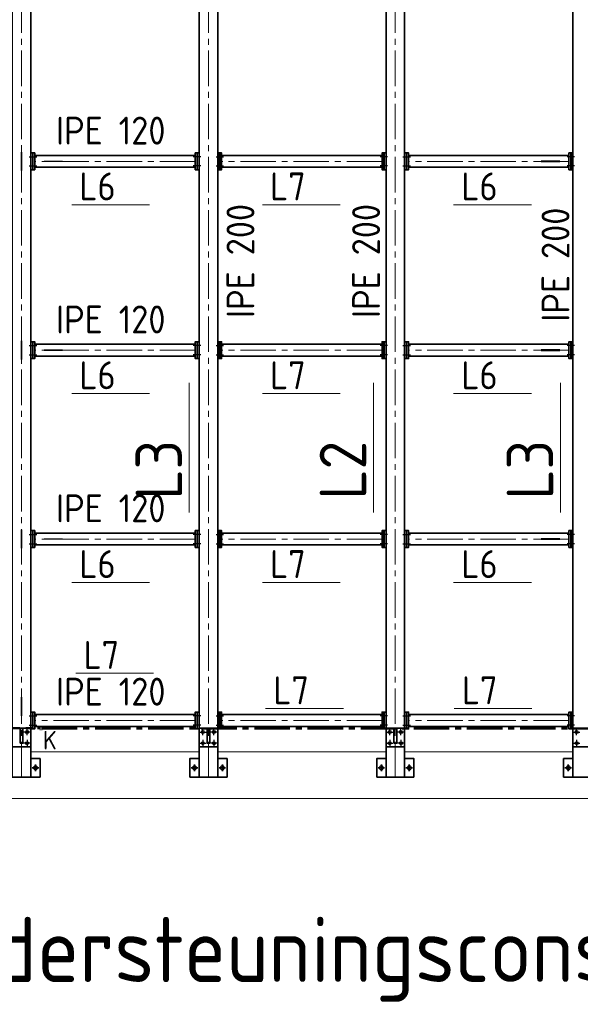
# Model space of a CAD drawing. Header units: millimetres. Extents: x 1013 to 324894, y 12445 to 193774.
# Tile 8 of 36: x 61371 to 64386, y 97162 to 102454. Entities that reach past the tile are written whole.
import ezdxf

# ---------------------------------------------------------------- set-up
doc = ezdxf.new("R2010")
doc.units = ezdxf.units.MM
doc.header["$LTSCALE"] = 10
doc.linetypes.add('CENTER2', pattern=[28.575, 19.05, -3.175, 3.175, -3.175])
for name, color, linetype, lineweight in [('13', 3, 'Continuous', 13), ('18', 1, 'Continuous', 18), ('18hartlijn', 1, 'CENTER2', 18), ('25', 7, 'Continuous', 25), ('25tekst', 7, 'Continuous', 25), ('35', 2, 'Continuous', 35), ('35tekst', 2, 'Continuous', 35), ('50hartlijn', 42, 'CENTER2', 50), ('50tekst', 42, 'Continuous', 50), ('70tekst', 4, 'Continuous', 70), ('Bemating', 2, 'Continuous', 35)]:
    doc.layers.add(name, color=color, linetype=linetype, lineweight=lineweight)
doc.styles.add('Bersselaar', font='isocp.shx')

# ---------------------------------------------------------------- blocks, each defined once
blk = doc.blocks.new('Merk Aanhaling')
at = {"layer": '13'}
blk.add_line((0, 0), (13.95, 0), dxfattribs=at)
at = {"layer": '50tekst', "style": 'Bersselaar'}
blk.add_attdef('MERK', (1.39, 0.78), '', height=5, dxfattribs=at)
blk = doc.blocks.new('merk')
at = {"layer": '13'}
blk.add_line((3063.1, -32975.6), (3481.5, -32975.6), dxfattribs=at)
at = {"layer": '35tekst', "style": 'Bersselaar'}
blk.add_attdef('L6', (3104.8, -32952.1), '', height=150, dxfattribs=at)

msp = doc.modelspace()

# ---------------------------------------------------------------- linework, layer by layer
at = {"layer": '13'}
for p, q in [((61480.478, 98655.354), (61480.478, 98635.07)), ((61490.478, 98655.354), (61490.478, 98635.07))]:
    msp.add_line(p, q, dxfattribs=at)
at = {"layer": '18', "lineweight": 5}
for p, q in [((61430.978, 98518.354), (62335.978, 98518.354)), ((62435.978, 98518.354), (63340.978, 98518.354)), ((63440.978, 98518.354), (64345.978, 98518.354)), ((56265.478, 98268.354), (73465.478, 98268.354))]:
    msp.add_line(p, q, dxfattribs=at)
at = {"layer": '18hartlijn'}
for p, q in [((61380.978, 98382.854), (61380.978, 105002.854)), ((62385.978, 98382.854), (62385.978, 105002.854)), ((63390.978, 98382.854), (63390.978, 105002.854)), ((62314.978, 101692.854), (61451.978, 101692.854)), ((63319.978, 101692.854), (62456.978, 101692.854)), ((64324.978, 101692.854), (63461.978, 101692.854)), ((62314.978, 100677.854), (61451.978, 100677.854)), ((63319.978, 100677.854), (62456.978, 100677.854)), ((64324.978, 100677.854), (63461.978, 100677.854)), ((62314.978, 99662.854), (61451.978, 99662.854)), ((63319.978, 99662.854), (62456.978, 99662.854)), ((64324.978, 99662.854), (63461.978, 99662.854)), ((62314.978, 98687.354), (61451.978, 98687.354)), ((63319.978, 98687.354), (62456.978, 98687.354)), ((64324.978, 98687.354), (63461.978, 98687.354))]:
    msp.add_line(p, q, dxfattribs=at)
at = {"layer": '25'}
for p, q in [((61422.151, 101717.854), (61462.486, 101717.854)), ((62344.805, 101717.854), (62304.47, 101717.854)), ((62427.151, 101717.854), (62467.486, 101717.854)), ((63349.805, 101717.854), (63309.47, 101717.854)), ((63432.151, 101717.854), (63472.486, 101717.854)), ((64354.805, 101717.854), (64314.47, 101717.854)), ((61422.151, 101667.854), (61462.486, 101667.854)), ((62344.805, 101667.854), (62304.47, 101667.854)), ((62427.151, 101667.854), (62467.486, 101667.854)), ((63349.805, 101667.854), (63309.47, 101667.854)), ((63432.151, 101667.854), (63472.486, 101667.854)), ((64354.805, 101667.854), (64314.47, 101667.854)), ((61422.151, 100702.854), (61462.486, 100702.854)), ((62344.805, 100702.854), (62304.47, 100702.854)), ((62427.151, 100702.854), (62467.486, 100702.854)), ((63349.805, 100702.854), (63309.47, 100702.854)), ((63432.151, 100702.854), (63472.486, 100702.854)), ((64354.805, 100702.854), (64314.47, 100702.854)), ((61422.151, 100652.854), (61462.486, 100652.854)), ((62344.805, 100652.854), (62304.47, 100652.854)), ((62427.151, 100652.854), (62467.486, 100652.854)), ((63349.805, 100652.854), (63309.47, 100652.854)), ((63432.151, 100652.854), (63472.486, 100652.854)), ((64354.805, 100652.854), (64314.47, 100652.854)), ((61422.151, 99687.854), (61462.486, 99687.854)), ((62344.805, 99687.854), (62304.47, 99687.854)), ((62427.151, 99687.854), (62467.486, 99687.854)), ((63349.805, 99687.854), (63309.47, 99687.854)), ((63432.151, 99687.854), (63472.486, 99687.854)), ((64354.805, 99687.854), (64314.47, 99687.854)), ((61422.151, 99637.854), (61462.486, 99637.854)), ((62344.805, 99637.854), (62304.47, 99637.854)), ((62427.151, 99637.854), (62467.486, 99637.854)), ((63349.805, 99637.854), (63309.47, 99637.854)), ((63432.151, 99637.854), (63472.486, 99637.854)), ((64354.805, 99637.854), (64314.47, 99637.854)), ((61422.151, 98712.354), (61462.486, 98712.354)), ((62344.805, 98712.354), (62304.47, 98712.354)), ((62427.151, 98712.354), (62467.486, 98712.354)), ((63349.805, 98712.354), (63309.47, 98712.354)), ((63432.151, 98712.354), (63472.486, 98712.354)), ((64354.805, 98712.354), (64314.47, 98712.354)), ((61422.151, 98662.354), (61462.486, 98662.354)), ((62344.805, 98662.354), (62304.47, 98662.354)), ((62427.151, 98662.354), (62467.486, 98662.354)), ((63349.805, 98662.354), (63309.47, 98662.354)), ((63432.151, 98662.354), (63472.486, 98662.354)), ((64354.805, 98662.354), (64314.47, 98662.354))]:
    msp.add_line(p, q, dxfattribs=at)
at = {"layer": '25', "color": 3}
for p, q in [((61428.478, 98625.354), (61393.478, 98625.354)), ((61410.978, 98607.854), (61410.978, 98642.854)), ((62338.478, 98625.354), (62373.478, 98625.354)), ((62355.978, 98607.854), (62355.978, 98642.854)), ((62433.478, 98625.354), (62398.478, 98625.354)), ((62415.978, 98607.854), (62415.978, 98642.854)), ((63343.478, 98625.354), (63378.478, 98625.354)), ((63360.978, 98607.854), (63360.978, 98642.854)), ((63438.478, 98625.354), (63403.478, 98625.354)), ((63420.978, 98607.854), (63420.978, 98642.854)), ((64348.478, 98625.354), (64383.478, 98625.354)), ((64365.978, 98607.854), (64365.978, 98642.854)), ((61428.478, 98565.354), (61393.478, 98565.354)), ((61410.978, 98582.854), (61410.978, 98547.854)), ((62338.478, 98565.354), (62373.478, 98565.354)), ((62355.978, 98582.854), (62355.978, 98547.854)), ((62433.478, 98565.354), (62398.478, 98565.354)), ((62415.978, 98582.854), (62415.978, 98547.854)), ((63343.478, 98565.354), (63378.478, 98565.354)), ((63360.978, 98582.854), (63360.978, 98547.854)), ((63438.478, 98565.354), (63403.478, 98565.354)), ((63420.978, 98582.854), (63420.978, 98547.854)), ((64348.478, 98565.354), (64383.478, 98565.354)), ((64365.978, 98582.854), (64365.978, 98547.854))]:
    msp.add_line(p, q, dxfattribs=at)
at = {"layer": '25'}
for points in [[(61382.478, 101742.854), (61379.478, 101742.854), (61379.478, 101642.854), (61382.478, 101642.854)], [(61501.978, 101691.354), (61501.978, 101694.354), (61601.978, 101694.354), (61601.978, 101691.354)], [(64274.978, 101691.354), (64274.978, 101694.354), (64174.978, 101694.354), (64174.978, 101691.354)], [(61382.478, 100727.854), (61379.478, 100727.854), (61379.478, 100627.854), (61382.478, 100627.854)], [(61501.978, 100676.354), (61501.978, 100679.354), (61601.978, 100679.354), (61601.978, 100676.354)], [(64274.978, 100676.354), (64274.978, 100679.354), (64174.978, 100679.354), (64174.978, 100676.354)], [(61382.478, 99712.854), (61379.478, 99712.854), (61379.478, 99612.854), (61382.478, 99612.854)], [(61501.978, 99661.354), (61501.978, 99664.354), (61601.978, 99664.354), (61601.978, 99661.354)], [(64274.978, 99661.354), (64274.978, 99664.354), (64174.978, 99664.354), (64174.978, 99661.354)], [(61382.478, 98812.854), (61379.478, 98812.854), (61379.478, 98712.854), (61382.478, 98712.854)]]:
    msp.add_lwpolyline(points, close=True, dxfattribs=at)
for centre, radius in [((61410.978, 98625.354), 8), ((62355.978, 98625.354), 8), ((62415.978, 98625.354), 8), ((63360.978, 98625.354), 8), ((63420.978, 98625.354), 8), ((64365.978, 98625.354), 8), ((61410.978, 98565.354), 8), ((62355.978, 98565.354), 8), ((62415.978, 98565.354), 8), ((63360.978, 98565.354), 8), ((63420.978, 98565.354), 8), ((64365.978, 98565.354), 8), ((61455.978, 98432.854), 11), ((62310.978, 98432.854), 11), ((62460.978, 98432.854), 11), ((63315.978, 98432.854), 11), ((63465.978, 98432.854), 11), ((64320.978, 98432.854), 11)]:
    msp.add_circle(centre, radius, dxfattribs=at)
at = {"layer": '35'}
for p, q in [((62314.978, 101724.854), (61451.978, 101724.854)), ((63319.978, 101724.854), (62456.978, 101724.854)), ((64324.978, 101724.854), (63461.978, 101724.854)), ((62314.978, 101660.854), (61451.978, 101660.854)), ((63319.978, 101660.854), (62456.978, 101660.854)), ((64324.978, 101660.854), (63461.978, 101660.854)), ((62314.978, 100709.854), (61451.978, 100709.854)), ((63319.978, 100709.854), (62456.978, 100709.854)), ((64324.978, 100709.854), (63461.978, 100709.854)), ((62314.978, 100645.854), (61451.978, 100645.854)), ((63319.978, 100645.854), (62456.978, 100645.854)), ((64324.978, 100645.854), (63461.978, 100645.854)), ((62314.978, 99694.854), (61451.978, 99694.854)), ((63319.978, 99694.854), (62456.978, 99694.854)), ((64324.978, 99694.854), (63461.978, 99694.854)), ((62314.978, 99630.854), (61451.978, 99630.854)), ((63319.978, 99630.854), (62456.978, 99630.854)), ((64324.978, 99630.854), (63461.978, 99630.854)), ((62314.978, 98719.354), (61451.978, 98719.354)), ((63319.978, 98719.354), (62456.978, 98719.354)), ((64324.978, 98719.354), (63461.978, 98719.354)), ((62314.978, 98655.354), (61451.978, 98655.354)), ((63319.978, 98655.354), (62456.978, 98655.354)), ((64324.978, 98655.354), (63461.978, 98655.354))]:
    msp.add_line(p, q, dxfattribs=at)
at = {"layer": '35', "color": 3}
for p, q in [((61455.978, 98415.354), (61455.978, 98450.354)), ((62310.978, 98415.354), (62310.978, 98450.354)), ((62460.978, 98415.354), (62460.978, 98450.354)), ((63315.978, 98415.354), (63315.978, 98450.354)), ((63465.978, 98415.354), (63465.978, 98450.354)), ((64320.978, 98415.354), (64320.978, 98450.354)), ((61473.478, 98432.854), (61438.478, 98432.854)), ((62293.478, 98432.854), (62328.478, 98432.854)), ((62478.478, 98432.854), (62443.478, 98432.854)), ((63298.478, 98432.854), (63333.478, 98432.854)), ((63483.478, 98432.854), (63448.478, 98432.854)), ((64303.478, 98432.854), (64338.478, 98432.854))]:
    msp.add_line(p, q, dxfattribs=at)
at = {"layer": '35'}
for points in [[(61430.978, 105002.854), (61330.978, 105002.854), (61330.978, 98382.854), (61430.978, 98382.854)], [(62435.978, 105002.854), (62335.978, 105002.854), (62335.978, 98382.854), (62435.978, 98382.854)], [(63440.978, 105002.854), (63340.978, 105002.854), (63340.978, 98382.854), (63440.978, 98382.854)], [(64445.978, 105002.854), (64345.978, 105002.854), (64345.978, 98382.854), (64445.978, 98382.854)], [(61430.978, 101647.854), (61430.978, 101737.854), (61440.978, 101737.854), (61440.978, 101647.854)], [(61441.978, 101647.854), (61441.978, 101737.854), (61451.978, 101737.854), (61451.978, 101647.854)], [(62324.978, 101647.854), (62324.978, 101737.854), (62314.978, 101737.854), (62314.978, 101647.854)], [(62335.978, 101647.854), (62335.978, 101737.854), (62325.978, 101737.854), (62325.978, 101647.854)], [(62435.978, 101647.854), (62435.978, 101737.854), (62445.978, 101737.854), (62445.978, 101647.854)], [(62446.978, 101647.854), (62446.978, 101737.854), (62456.978, 101737.854), (62456.978, 101647.854)], [(63329.978, 101647.854), (63329.978, 101737.854), (63319.978, 101737.854), (63319.978, 101647.854)], [(63340.978, 101647.854), (63340.978, 101737.854), (63330.978, 101737.854), (63330.978, 101647.854)], [(63440.978, 101647.854), (63440.978, 101737.854), (63450.978, 101737.854), (63450.978, 101647.854)], [(63451.978, 101647.854), (63451.978, 101737.854), (63461.978, 101737.854), (63461.978, 101647.854)], [(64334.978, 101647.854), (64334.978, 101737.854), (64324.978, 101737.854), (64324.978, 101647.854)], [(64345.978, 101647.854), (64345.978, 101737.854), (64335.978, 101737.854), (64335.978, 101647.854)], [(61430.978, 100632.854), (61430.978, 100722.854), (61440.978, 100722.854), (61440.978, 100632.854)], [(61441.978, 100632.854), (61441.978, 100722.854), (61451.978, 100722.854), (61451.978, 100632.854)], [(62324.978, 100632.854), (62324.978, 100722.854), (62314.978, 100722.854), (62314.978, 100632.854)], [(62335.978, 100632.854), (62335.978, 100722.854), (62325.978, 100722.854), (62325.978, 100632.854)], [(62435.978, 100632.854), (62435.978, 100722.854), (62445.978, 100722.854), (62445.978, 100632.854)], [(62446.978, 100632.854), (62446.978, 100722.854), (62456.978, 100722.854), (62456.978, 100632.854)], [(63329.978, 100632.854), (63329.978, 100722.854), (63319.978, 100722.854), (63319.978, 100632.854)], [(63340.978, 100632.854), (63340.978, 100722.854), (63330.978, 100722.854), (63330.978, 100632.854)], [(63440.978, 100632.854), (63440.978, 100722.854), (63450.978, 100722.854), (63450.978, 100632.854)], [(63451.978, 100632.854), (63451.978, 100722.854), (63461.978, 100722.854), (63461.978, 100632.854)], [(64334.978, 100632.854), (64334.978, 100722.854), (64324.978, 100722.854), (64324.978, 100632.854)], [(64345.978, 100632.854), (64345.978, 100722.854), (64335.978, 100722.854), (64335.978, 100632.854)], [(61430.978, 99617.854), (61430.978, 99707.854), (61440.978, 99707.854), (61440.978, 99617.854)], [(61441.978, 99617.854), (61441.978, 99707.854), (61451.978, 99707.854), (61451.978, 99617.854)], [(62324.978, 99617.854), (62324.978, 99707.854), (62314.978, 99707.854), (62314.978, 99617.854)], [(62335.978, 99617.854), (62335.978, 99707.854), (62325.978, 99707.854), (62325.978, 99617.854)], [(62435.978, 99617.854), (62435.978, 99707.854), (62445.978, 99707.854), (62445.978, 99617.854)], [(62446.978, 99617.854), (62446.978, 99707.854), (62456.978, 99707.854), (62456.978, 99617.854)], [(63329.978, 99617.854), (63329.978, 99707.854), (63319.978, 99707.854), (63319.978, 99617.854)], [(63340.978, 99617.854), (63340.978, 99707.854), (63330.978, 99707.854), (63330.978, 99617.854)], [(63440.978, 99617.854), (63440.978, 99707.854), (63450.978, 99707.854), (63450.978, 99617.854)], [(63451.978, 99617.854), (63451.978, 99707.854), (63461.978, 99707.854), (63461.978, 99617.854)], [(64334.978, 99617.854), (64334.978, 99707.854), (64324.978, 99707.854), (64324.978, 99617.854)], [(64345.978, 99617.854), (64345.978, 99707.854), (64335.978, 99707.854), (64335.978, 99617.854)], [(61430.978, 98732.354), (61430.978, 98642.354), (61440.978, 98642.354), (61440.978, 98732.354)], [(61441.978, 98732.354), (61441.978, 98642.354), (61451.978, 98642.354), (61451.978, 98732.354)], [(62324.978, 98732.354), (62324.978, 98642.354), (62314.978, 98642.354), (62314.978, 98732.354)], [(62335.978, 98732.354), (62335.978, 98642.354), (62325.978, 98642.354), (62325.978, 98732.354)], [(62435.978, 98732.354), (62435.978, 98642.354), (62445.978, 98642.354), (62445.978, 98732.354)], [(62446.978, 98732.354), (62446.978, 98642.354), (62456.978, 98642.354), (62456.978, 98732.354)], [(63329.978, 98732.354), (63329.978, 98642.354), (63319.978, 98642.354), (63319.978, 98732.354)], [(63340.978, 98732.354), (63340.978, 98642.354), (63330.978, 98642.354), (63330.978, 98732.354)], [(63440.978, 98732.354), (63440.978, 98642.354), (63450.978, 98642.354), (63450.978, 98732.354)], [(63451.978, 98732.354), (63451.978, 98642.354), (63461.978, 98642.354), (63461.978, 98732.354)], [(64334.978, 98732.354), (64334.978, 98642.354), (64324.978, 98642.354), (64324.978, 98732.354)], [(64345.978, 98732.354), (64345.978, 98642.354), (64335.978, 98642.354), (64335.978, 98732.354)], [(61430.978, 98545.354), (61330.978, 98545.354), (61330.978, 98645.354), (61430.978, 98645.354)], [(61373.478, 98565.354), (61388.478, 98565.354), (61388.478, 98645.354), (61373.478, 98645.354)], [(62435.978, 98545.354), (62335.978, 98545.354), (62335.978, 98645.354), (62435.978, 98645.354)], [(62378.478, 98565.354), (62393.478, 98565.354), (62393.478, 98645.354), (62378.478, 98645.354)], [(63440.978, 98545.354), (63340.978, 98545.354), (63340.978, 98645.354), (63440.978, 98645.354)], [(63383.478, 98565.354), (63398.478, 98565.354), (63398.478, 98645.354), (63383.478, 98645.354)], [(64445.978, 98545.354), (64345.978, 98545.354), (64345.978, 98645.354), (64445.978, 98645.354)], [(61480.978, 98382.854), (61430.978, 98382.854), (61430.978, 98482.854), (61480.978, 98482.854)], [(62285.978, 98382.854), (62335.978, 98382.854), (62335.978, 98482.854), (62285.978, 98482.854)], [(62485.978, 98382.854), (62435.978, 98382.854), (62435.978, 98482.854), (62485.978, 98482.854)], [(63290.978, 98382.854), (63340.978, 98382.854), (63340.978, 98482.854), (63290.978, 98482.854)], [(63490.978, 98382.854), (63440.978, 98382.854), (63440.978, 98482.854), (63490.978, 98482.854)], [(64295.978, 98382.854), (64345.978, 98382.854), (64345.978, 98482.854), (64295.978, 98482.854)]]:
    msp.add_lwpolyline(points, close=True, dxfattribs=at)
at = {"layer": '50hartlijn'}
for p, q in [((56323.978, 98645.354), (61480.478, 98645.354)), ((61490.478, 98645.212), (67443.978, 98645.354))]:
    msp.add_line(p, q, dxfattribs=at)

# ---------------------------------------------------------------- block references
at = {"layer": 'Bemating'}
for p, values in [((58587.569, 134435.19), {'L6': 'L6'}), ((59613.083, 134435.19), {'L6': 'L7'}), ((60641.71, 134435.19), {'L6': 'L6'}), ((58587.569, 133420.19), {'L6': 'L6'}), ((59613.083, 133420.19), {'L6': 'L7'}), ((60641.71, 133420.19), {'L6': 'L6'}), ((58587.569, 132405.19), {'L6': 'L6'}), ((59613.083, 132405.19), {'L6': 'L7'}), ((60641.71, 132405.19), {'L6': 'L6'}), ((58609.922, 131916.743), {'L6': 'L7'}), ((59630.515, 131726.9), {'L6': 'L7'}), ((60644.538, 131726.9), {'L6': 'L7'})]:
    msp.add_blockref('merk', p, dxfattribs=at).add_auto_attribs(values)
at = {"layer": 'Bemating', "xscale": 50, "yscale": 50, "zscale": 50, "rotation": 90}
for p, values in [((62283.081, 99805.621), {'MERK': 'L3'}), ((63273.323, 99805.621), {'MERK': 'L2'}), ((64279.009, 99805.621), {'MERK': 'L3'})]:
    msp.add_blockref('Merk Aanhaling', p, dxfattribs=at).add_auto_attribs(values)

# ---------------------------------------------------------------- texts
at = {"layer": '25tekst', "insert": (61496.269, 98631.676), "char_height": 100, "width": 1620.64606, "attachment_point": 1, "style": 'Bersselaar'}
msp.add_mtext('K', dxfattribs=at)
at = {"layer": '35tekst', "char_height": 150, "width": 2430.96909, "attachment_point": 1, "style": 'Bersselaar'}
for insert in [(61566.461, 101932.955), (61566.461, 100917.955), (61566.461, 99902.955), (61566.461, 98917.455)]:
    msp.add_mtext('IPE 120', dxfattribs=dict(at, insert=insert))
at = {"layer": '35tekst', "char_height": 150, "width": 2430.96909, "attachment_point": 1, "rotation": 90, "style": 'Bersselaar'}
for insert in [(62483.416, 100850.601), (63158.818, 100850.601), (64177.645, 100830.601)]:
    msp.add_mtext('IPE 200', dxfattribs=dict(at, insert=insert))
at = {"layer": '70tekst', "insert": (57183.215, 97631.316), "char_height": 350, "width": 14233.23471, "attachment_point": 1, "style": 'Bersselaar'}
msp.add_mtext('Bovenaanzicht st. ondersteuningsconstructie roostervloer -1.', dxfattribs=at)

doc.saveas('drawing.dxf')
